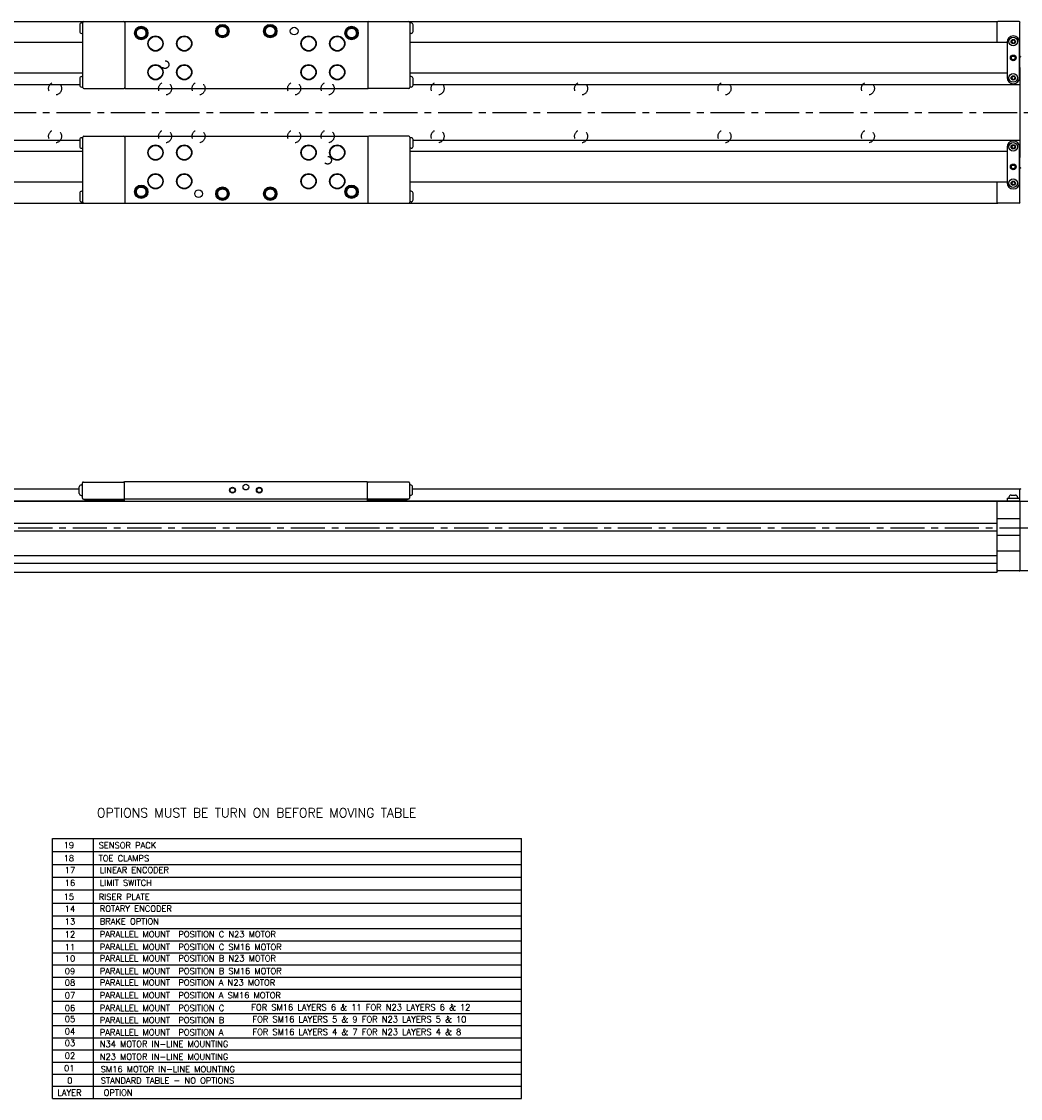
# Model space of a CAD drawing. Extents: x -7.4 to 48.3, y 2.1 to 24.3.
# Tile 2 of 4: x 17.3 to 37.8, y 2.1 to 24.3. Entities that reach past the tile are written whole.
import ezdxf
from ezdxf.enums import TextEntityAlignment as Align

# ---------------------------------------------------------------- set-up
doc = ezdxf.new("R2010")
doc.units = 0
doc.header["$LTSCALE"] = 1.87
doc.header["$MEASUREMENT"] = 0
doc.linetypes.add('CENTER', pattern=[0.6, 0.375, -0.075, 0.075, -0.075])
doc.linetypes.add('HIDDEN', pattern=[0.2, 0.1, -0.1])
doc.layers.get('0').update_dxf_attribs({"linetype": 'CONTINUOUS'})
doc.styles.add('ROMANS', font='ROMANS')

msp = doc.modelspace()

# ---------------------------------------------------------------- linework, layer by layer
for p, q in [((6.453, 24.258), (37.358, 24.258)), ((18.474, 24.189), (18.474, 24.051)), ((18.515, 24.229), (18.539, 24.229)), ((18.539, 22.9), (18.539, 24.238)), ((19.405, 24.258), (19.405, 22.88)), ((24.405, 24.258), (24.405, 22.88)), ((25.271, 24.238), (25.271, 22.9)), ((25.295, 24.229), (25.271, 24.229)), ((25.336, 24.051), (25.336, 24.189)), ((37.358, 23.825), (37.358, 24.258)), ((37.811, 24.258), (37.377, 24.258)), ((37.83, 23.316), (37.83, 24.238)), ((18.515, 24.012), (18.539, 24.012)), ((19.622, 24.022), (19.641, 24.022)), ((21.295, 24.061), (21.315, 24.061)), ((22.279, 24.061), (22.299, 24.061)), ((23.952, 24.022), (23.972, 24.022)), ((25.295, 24.012), (25.271, 24.012)), ((37.692, 23.963), (37.692, 23.963)), ((18.539, 23.825), (6.246, 23.825)), ((37.564, 23.825), (25.271, 23.825)), ((37.564, 23.835), (37.564, 23.107)), ((37.675, 23.874), (37.658, 23.845)), ((37.658, 23.845), (37.675, 23.815)), ((37.709, 23.874), (37.675, 23.874)), ((37.675, 23.815), (37.709, 23.815)), ((37.727, 23.845), (37.709, 23.874)), ((37.709, 23.815), (37.727, 23.845)), ((37.82, 23.107), (37.82, 23.835)), ((37.82, 23.71), (37.83, 23.705)), ((37.83, 23.316), (37.82, 23.311)), ((37.83, 23.313), (37.83, 21.463)), ((18.539, 23.195), (6.246, 23.195)), ((18.474, 23.087), (18.474, 22.949)), ((18.515, 23.126), (18.539, 23.126)), ((37.564, 23.195), (25.271, 23.195)), ((25.295, 23.126), (25.271, 23.126)), ((25.336, 22.949), (25.336, 23.087)), ((37.675, 23.126), (37.658, 23.097)), ((37.658, 23.097), (37.675, 23.067)), ((37.709, 23.126), (37.675, 23.126)), ((37.675, 23.067), (37.709, 23.067)), ((37.727, 23.097), (37.709, 23.126)), ((37.709, 23.067), (37.727, 23.097)), ((37.83, 23.195), (37.82, 23.195)), ((5.98, 22.961), (18.474, 22.961)), ((18.515, 22.91), (18.539, 22.91)), ((18.559, 22.88), (19.386, 22.88)), ((19.405, 22.88), (24.405, 22.88)), ((25.252, 22.88), (24.425, 22.88)), ((25.295, 22.91), (25.271, 22.91)), ((25.336, 22.961), (37.83, 22.961)), ((37.692, 22.979), (37.692, 22.979)), ((5.98, 21.815), (18.474, 21.815)), ((18.474, 21.827), (18.474, 21.689)), ((18.515, 21.866), (18.539, 21.866)), ((18.539, 20.538), (18.539, 21.876)), ((18.559, 21.896), (19.386, 21.896)), ((19.405, 21.896), (19.405, 20.518)), ((19.405, 21.896), (24.405, 21.896)), ((24.405, 21.896), (24.405, 20.518)), ((25.252, 21.896), (24.425, 21.896)), ((25.271, 21.876), (25.271, 20.538)), ((25.295, 21.866), (25.271, 21.866)), ((25.336, 21.689), (25.336, 21.827)), ((25.336, 21.815), (37.83, 21.815)), ((37.692, 21.798), (37.692, 21.798)), ((18.539, 21.581), (6.246, 21.581)), ((18.515, 21.65), (18.539, 21.65)), ((25.295, 21.65), (25.271, 21.65)), ((37.564, 21.581), (25.271, 21.581)), ((37.564, 21.67), (37.564, 20.941)), ((37.675, 21.709), (37.658, 21.679)), ((37.658, 21.679), (37.675, 21.65)), ((37.709, 21.709), (37.675, 21.709)), ((37.675, 21.65), (37.709, 21.65)), ((37.727, 21.679), (37.709, 21.709)), ((37.709, 21.65), (37.727, 21.679)), ((37.82, 20.941), (37.82, 21.67)), ((37.83, 21.581), (37.82, 21.581)), ((37.82, 21.466), (37.83, 21.461)), ((37.83, 20.538), (37.83, 21.461)), ((37.83, 21.071), (37.82, 21.066)), ((18.539, 20.951), (6.246, 20.951)), ((37.564, 20.951), (25.271, 20.951)), ((37.358, 20.518), (37.358, 20.951)), ((37.675, 20.961), (37.658, 20.931)), ((37.658, 20.931), (37.675, 20.902)), ((37.709, 20.961), (37.675, 20.961)), ((37.675, 20.902), (37.709, 20.902)), ((37.727, 20.931), (37.709, 20.961)), ((37.709, 20.902), (37.727, 20.931)), ((18.474, 20.725), (18.474, 20.587)), ((18.515, 20.764), (18.539, 20.764)), ((19.622, 20.754), (19.641, 20.754)), ((21.295, 20.715), (21.315, 20.715)), ((22.279, 20.715), (22.299, 20.715)), ((23.952, 20.754), (23.972, 20.754)), ((25.295, 20.764), (25.271, 20.764)), ((25.336, 20.587), (25.336, 20.725)), ((37.692, 20.813), (37.692, 20.813)), ((6.453, 20.518), (37.358, 20.518)), ((18.515, 20.548), (18.539, 20.548)), ((25.295, 20.548), (25.271, 20.548)), ((37.811, 20.518), (37.377, 20.518)), ((5.921, 14.643), (18.464, 14.643)), ((18.464, 14.544), (18.464, 14.682)), ((18.506, 14.722), (18.529, 14.722)), ((18.529, 14.446), (18.529, 14.761)), ((18.549, 14.781), (19.376, 14.781)), ((19.395, 14.387), (19.395, 14.791)), ((19.395, 14.791), (24.395, 14.791)), ((24.395, 14.791), (24.395, 14.387)), ((25.242, 14.781), (24.415, 14.781)), ((25.262, 14.761), (25.262, 14.446)), ((25.285, 14.722), (25.262, 14.722)), ((25.326, 14.544), (25.326, 14.682)), ((25.326, 14.643), (37.83, 14.643)), ((37.83, 14.387), (37.83, 14.643)), ((18.506, 14.505), (18.529, 14.505)), ((18.549, 14.426), (19.376, 14.426)), ((18.573, 14.426), (18.573, 14.412)), ((18.573, 14.412), (19.383, 14.412)), ((19.007, 14.412), (19.004, 14.411)), ((19.022, 14.412), (19.006, 14.406)), ((24.395, 14.426), (19.395, 14.426)), ((24.408, 14.412), (25.218, 14.412)), ((25.242, 14.426), (24.415, 14.426)), ((24.778, 14.406), (24.762, 14.412)), ((24.78, 14.411), (24.777, 14.412)), ((25.218, 14.426), (25.218, 14.412)), ((25.285, 14.505), (25.262, 14.505)), ((37.564, 14.451), (37.82, 14.451)), ((37.564, 14.451), (37.564, 14.392)), ((37.604, 14.467), (37.604, 14.451)), ((37.647, 14.51), (37.738, 14.51)), ((37.781, 14.467), (37.781, 14.451)), ((37.82, 14.451), (37.82, 14.392)), ((5.921, 14.387), (38.322, 14.387)), ((5.98, 14.392), (18.897, 14.392)), ((24.887, 14.392), (37.83, 14.392)), ((37.358, 12.928), (37.358, 14.387)), ((37.594, 14.387), (37.594, 14.392)), ((37.643, 14.392), (37.643, 14.387)), ((37.742, 14.392), (37.742, 14.387)), ((37.83, 14.367), (37.83, 12.97)), ((37.83, 14.021), (37.358, 14.021)), ((6.453, 13.932), (37.358, 13.932)), ((37.358, 13.767), (6.453, 13.767)), ((37.83, 13.678), (37.358, 13.678)), ((37.83, 13.359), (37.358, 13.359)), ((6.453, 13.271), (37.358, 13.271)), ((37.358, 13.105), (6.453, 13.105)), ((6.453, 12.928), (37.358, 12.928)), ((38.322, 12.95), (37.377, 12.95)), ((17.917, 2.093), (17.917, 7.446)), ((17.917, 7.446), (27.57, 7.446)), ((18.758, 2.093), (18.758, 7.446)), ((27.57, 2.093), (27.57, 7.446)), ((17.917, 7.178), (27.57, 7.178)), ((17.917, 6.91), (27.57, 6.91)), ((17.917, 6.647), (27.57, 6.647)), ((17.917, 6.384), (27.57, 6.384)), ((17.917, 6.116), (27.57, 6.116)), ((17.917, 5.853), (27.57, 5.853)), ((17.917, 5.589), (27.57, 5.589)), ((17.917, 5.339), (27.57, 5.339)), ((17.917, 5.089), (27.57, 5.089)), ((17.917, 4.843), (27.57, 4.843)), ((17.917, 4.593), (27.57, 4.593)), ((17.917, 4.343), (27.57, 4.343)), ((17.917, 4.093), (27.57, 4.093)), ((17.917, 3.843), (27.57, 3.843)), ((17.917, 3.593), (27.57, 3.593)), ((17.917, 3.343), (27.57, 3.343)), ((17.917, 3.093), (27.57, 3.093)), ((17.917, 2.843), (27.57, 2.843)), ((17.917, 2.593), (27.57, 2.593)), ((17.917, 2.343), (27.57, 2.343)), ((17.917, 2.093), (27.57, 2.093))]:
    msp.add_line(p, q)
at = {"color": 2, "linetype": 'CENTER'}
for p, q in [((5.654, 22.388), (39.263, 22.388)), ((4.868, 13.836), (40.65, 13.836))]:
    msp.add_line(p, q, dxfattribs=at)
for points in [[(21.295, 24.061), (21.296, 24.078), (21.3, 24.095), (21.306, 24.111), (21.314, 24.126), (21.324, 24.139), (21.336, 24.151), (21.35, 24.161), (21.365, 24.169), (21.381, 24.175), (21.398, 24.178), (21.415, 24.179), (21.431, 24.178), (21.448, 24.174), (21.464, 24.168), (21.479, 24.16), (21.492, 24.149), (21.504, 24.137), (21.514, 24.123), (21.522, 24.108), (21.527, 24.092), (21.53, 24.075), (21.531, 24.059)], [(21.305, 24.061), (21.306, 24.077), (21.309, 24.093), (21.315, 24.108), (21.323, 24.121), (21.333, 24.134), (21.344, 24.145), (21.357, 24.154), (21.372, 24.161), (21.387, 24.166), (21.402, 24.169), (21.418, 24.169), (21.434, 24.168), (21.45, 24.163), (21.464, 24.157), (21.478, 24.148), (21.49, 24.138), (21.5, 24.126), (21.509, 24.112), (21.515, 24.098), (21.519, 24.082), (21.521, 24.067), (21.521, 24.051)], [(22.279, 24.061), (22.28, 24.078), (22.284, 24.095), (22.29, 24.111), (22.298, 24.126), (22.308, 24.139), (22.321, 24.151), (22.334, 24.161), (22.349, 24.169), (22.365, 24.175), (22.382, 24.178), (22.399, 24.179), (22.416, 24.178), (22.432, 24.174), (22.448, 24.168), (22.463, 24.16), (22.476, 24.149), (22.488, 24.137), (22.498, 24.123), (22.506, 24.108), (22.511, 24.092), (22.515, 24.075), (22.515, 24.059)], [(22.289, 24.061), (22.29, 24.077), (22.294, 24.093), (22.299, 24.108), (22.307, 24.121), (22.317, 24.134), (22.329, 24.145), (22.342, 24.154), (22.356, 24.161), (22.371, 24.166), (22.387, 24.169), (22.403, 24.169), (22.418, 24.168), (22.434, 24.163), (22.448, 24.157), (22.462, 24.148), (22.474, 24.138), (22.484, 24.126), (22.493, 24.112), (22.499, 24.098), (22.504, 24.082), (22.505, 24.067), (22.505, 24.051)], [(19.622, 24.022), (19.623, 24.039), (19.627, 24.055), (19.633, 24.071), (19.641, 24.086), (19.651, 24.1), (19.663, 24.112), (19.677, 24.122), (19.692, 24.13), (19.708, 24.136), (19.724, 24.139), (19.741, 24.14), (19.758, 24.139), (19.775, 24.135), (19.791, 24.129), (19.805, 24.12), (19.819, 24.11), (19.831, 24.098), (19.84, 24.084), (19.848, 24.069), (19.854, 24.053), (19.857, 24.036), (19.858, 24.019)], [(19.858, 24.019), (19.856, 24.002), (19.852, 23.986), (19.846, 23.97), (19.837, 23.955), (19.827, 23.942), (19.814, 23.93), (19.801, 23.921), (19.785, 23.913), (19.769, 23.908), (19.753, 23.905), (19.736, 23.904), (19.719, 23.906), (19.702, 23.91), (19.687, 23.917), (19.672, 23.925), (19.659, 23.936), (19.647, 23.948), (19.638, 23.963), (19.63, 23.978), (19.625, 23.994), (19.622, 24.011), (19.622, 24.022)], [(19.632, 24.022), (19.633, 24.038), (19.636, 24.053), (19.642, 24.068), (19.65, 24.082), (19.66, 24.095), (19.671, 24.106), (19.684, 24.115), (19.698, 24.122), (19.714, 24.127), (19.729, 24.13), (19.745, 24.13), (19.761, 24.128), (19.776, 24.124), (19.791, 24.117), (19.804, 24.109), (19.816, 24.099), (19.827, 24.086), (19.835, 24.073), (19.842, 24.058), (19.846, 24.043), (19.848, 24.027), (19.848, 24.011)], [(19.848, 24.011), (19.845, 23.996), (19.84, 23.981), (19.833, 23.966), (19.824, 23.953), (19.813, 23.942), (19.8, 23.932), (19.786, 23.924), (19.771, 23.918), (19.756, 23.915), (19.74, 23.914), (19.724, 23.915), (19.708, 23.918), (19.694, 23.924), (19.68, 23.932), (19.667, 23.942), (19.656, 23.953), (19.647, 23.966), (19.64, 23.981), (19.635, 23.996), (19.632, 24.011), (19.632, 24.022)], [(19.641, 24.022), (19.643, 24.037), (19.646, 24.051), (19.651, 24.065), (19.659, 24.078), (19.668, 24.089), (19.679, 24.099), (19.691, 24.108), (19.705, 24.114), (19.719, 24.118), (19.734, 24.12), (19.749, 24.12), (19.763, 24.118), (19.777, 24.113), (19.79, 24.106), (19.803, 24.098), (19.813, 24.088), (19.822, 24.076), (19.829, 24.063), (19.835, 24.049), (19.838, 24.034), (19.838, 24.019)], [(19.838, 24.019), (19.837, 24.005), (19.833, 23.99), (19.827, 23.977), (19.819, 23.964), (19.81, 23.953), (19.799, 23.943), (19.786, 23.935), (19.773, 23.929), (19.758, 23.925), (19.744, 23.924), (19.729, 23.924), (19.714, 23.927), (19.7, 23.932), (19.687, 23.939), (19.675, 23.948), (19.665, 23.958), (19.656, 23.97), (19.649, 23.983), (19.645, 23.997), (19.642, 24.012), (19.642, 24.022)], [(21.531, 24.059), (21.53, 24.042), (21.526, 24.025), (21.519, 24.009), (21.511, 23.995), (21.5, 23.981), (21.488, 23.97), (21.474, 23.96), (21.459, 23.952), (21.443, 23.947), (21.426, 23.944), (21.409, 23.943), (21.392, 23.945), (21.376, 23.949), (21.36, 23.956), (21.345, 23.965), (21.332, 23.975), (21.321, 23.988), (21.311, 24.002), (21.304, 24.017), (21.298, 24.033), (21.296, 24.05), (21.295, 24.061)], [(21.521, 24.051), (21.518, 24.035), (21.513, 24.02), (21.506, 24.006), (21.497, 23.993), (21.486, 23.981), (21.473, 23.971), (21.459, 23.963), (21.445, 23.958), (21.429, 23.954), (21.413, 23.953), (21.397, 23.954), (21.382, 23.958), (21.367, 23.963), (21.353, 23.971), (21.34, 23.981), (21.329, 23.993), (21.32, 24.006), (21.313, 24.02), (21.308, 24.035), (21.305, 24.051), (21.305, 24.061)], [(21.315, 24.061), (21.316, 24.076), (21.319, 24.091), (21.325, 24.104), (21.332, 24.117), (21.341, 24.129), (21.352, 24.139), (21.365, 24.147), (21.378, 24.153), (21.392, 24.158), (21.407, 24.16), (21.422, 24.159), (21.436, 24.157), (21.45, 24.152), (21.464, 24.146), (21.476, 24.137), (21.487, 24.127), (21.496, 24.115), (21.503, 24.102), (21.508, 24.088), (21.511, 24.074), (21.511, 24.059)], [(21.511, 24.059), (21.51, 24.044), (21.506, 24.03), (21.501, 24.016), (21.493, 24.003), (21.483, 23.992), (21.472, 23.982), (21.459, 23.974), (21.446, 23.969), (21.432, 23.965), (21.417, 23.963), (21.402, 23.964), (21.387, 23.966), (21.373, 23.971), (21.36, 23.978), (21.348, 23.987), (21.338, 23.998), (21.329, 24.01), (21.323, 24.023), (21.318, 24.037), (21.315, 24.051), (21.315, 24.061)], [(22.515, 24.059), (22.514, 24.042), (22.51, 24.025), (22.503, 24.009), (22.495, 23.995), (22.484, 23.981), (22.472, 23.97), (22.458, 23.96), (22.443, 23.952), (22.427, 23.947), (22.41, 23.944), (22.393, 23.943), (22.376, 23.945), (22.36, 23.949), (22.344, 23.956), (22.33, 23.965), (22.316, 23.975), (22.305, 23.988), (22.295, 24.002), (22.288, 24.017), (22.283, 24.033), (22.28, 24.05), (22.279, 24.061)], [(22.505, 24.051), (22.502, 24.035), (22.497, 24.02), (22.49, 24.006), (22.481, 23.993), (22.47, 23.981), (22.457, 23.971), (22.444, 23.963), (22.429, 23.958), (22.413, 23.954), (22.397, 23.953), (22.381, 23.954), (22.366, 23.958), (22.351, 23.963), (22.337, 23.971), (22.325, 23.981), (22.314, 23.993), (22.304, 24.006), (22.297, 24.02), (22.292, 24.035), (22.29, 24.051), (22.289, 24.061)], [(22.299, 24.061), (22.3, 24.076), (22.303, 24.091), (22.309, 24.104), (22.316, 24.117), (22.326, 24.129), (22.337, 24.139), (22.349, 24.147), (22.362, 24.153), (22.376, 24.158), (22.391, 24.16), (22.406, 24.159), (22.421, 24.157), (22.435, 24.152), (22.448, 24.146), (22.46, 24.137), (22.471, 24.127), (22.48, 24.115), (22.487, 24.102), (22.492, 24.088), (22.495, 24.074), (22.496, 24.059)], [(22.496, 24.059), (22.494, 24.044), (22.491, 24.03), (22.485, 24.016), (22.477, 24.003), (22.467, 23.992), (22.456, 23.982), (22.444, 23.974), (22.43, 23.969), (22.416, 23.965), (22.401, 23.963), (22.386, 23.964), (22.372, 23.966), (22.358, 23.971), (22.345, 23.978), (22.333, 23.987), (22.322, 23.998), (22.314, 24.01), (22.307, 24.023), (22.302, 24.037), (22.299, 24.051), (22.299, 24.061)], [(23.952, 24.022), (23.954, 24.039), (23.957, 24.055), (23.963, 24.071), (23.971, 24.086), (23.982, 24.1), (23.994, 24.112), (24.007, 24.122), (24.022, 24.13), (24.038, 24.136), (24.055, 24.139), (24.072, 24.14), (24.089, 24.139), (24.105, 24.135), (24.121, 24.129), (24.136, 24.12), (24.149, 24.11), (24.161, 24.098), (24.171, 24.084), (24.179, 24.069), (24.185, 24.053), (24.188, 24.036), (24.189, 24.019)], [(24.189, 24.019), (24.187, 24.002), (24.183, 23.986), (24.177, 23.97), (24.168, 23.955), (24.158, 23.942), (24.145, 23.93), (24.131, 23.921), (24.116, 23.913), (24.1, 23.908), (24.083, 23.905), (24.066, 23.904), (24.049, 23.906), (24.033, 23.91), (24.017, 23.917), (24.003, 23.925), (23.99, 23.936), (23.978, 23.948), (23.969, 23.963), (23.961, 23.978), (23.956, 23.994), (23.953, 24.011), (23.953, 24.022)], [(23.962, 24.022), (23.963, 24.038), (23.967, 24.053), (23.973, 24.068), (23.981, 24.082), (23.99, 24.095), (24.002, 24.106), (24.015, 24.115), (24.029, 24.122), (24.044, 24.127), (24.06, 24.13), (24.076, 24.13), (24.092, 24.128), (24.107, 24.124), (24.122, 24.117), (24.135, 24.109), (24.147, 24.099), (24.158, 24.086), (24.166, 24.073), (24.173, 24.058), (24.177, 24.043), (24.179, 24.027), (24.178, 24.011)], [(24.178, 24.011), (24.176, 23.996), (24.171, 23.981), (24.163, 23.966), (24.154, 23.953), (24.143, 23.942), (24.131, 23.932), (24.117, 23.924), (24.102, 23.918), (24.086, 23.915), (24.071, 23.914), (24.055, 23.915), (24.039, 23.918), (24.024, 23.924), (24.01, 23.932), (23.998, 23.942), (23.987, 23.953), (23.978, 23.966), (23.971, 23.981), (23.966, 23.996), (23.963, 24.011), (23.963, 24.022)], [(23.972, 24.022), (23.973, 24.037), (23.977, 24.051), (23.982, 24.065), (23.99, 24.078), (23.999, 24.089), (24.01, 24.099), (24.022, 24.108), (24.035, 24.114), (24.05, 24.118), (24.064, 24.12), (24.079, 24.12), (24.094, 24.118), (24.108, 24.113), (24.121, 24.106), (24.133, 24.098), (24.144, 24.088), (24.153, 24.076), (24.16, 24.063), (24.165, 24.049), (24.168, 24.034), (24.169, 24.019)], [(24.169, 24.019), (24.167, 24.005), (24.164, 23.99), (24.158, 23.977), (24.15, 23.964), (24.141, 23.953), (24.129, 23.943), (24.117, 23.935), (24.103, 23.929), (24.089, 23.925), (24.074, 23.924), (24.059, 23.924), (24.045, 23.927), (24.031, 23.932), (24.018, 23.939), (24.006, 23.948), (23.996, 23.958), (23.987, 23.97), (23.98, 23.983), (23.975, 23.997), (23.973, 24.012), (23.972, 24.022)], [(19.622, 20.754), (19.623, 20.771), (19.627, 20.788), (19.633, 20.804), (19.641, 20.819), (19.651, 20.832), (19.663, 20.844), (19.677, 20.854), (19.692, 20.862), (19.708, 20.868), (19.724, 20.871), (19.741, 20.872), (19.758, 20.871), (19.775, 20.867), (19.791, 20.861), (19.805, 20.853), (19.819, 20.842), (19.831, 20.83), (19.84, 20.816), (19.848, 20.801), (19.854, 20.785), (19.857, 20.768), (19.858, 20.751)], [(19.632, 20.754), (19.633, 20.77), (19.636, 20.786), (19.642, 20.801), (19.65, 20.814), (19.66, 20.827), (19.671, 20.838), (19.684, 20.847), (19.698, 20.854), (19.714, 20.859), (19.729, 20.862), (19.745, 20.862), (19.761, 20.86), (19.776, 20.856), (19.791, 20.85), (19.804, 20.841), (19.816, 20.831), (19.827, 20.819), (19.835, 20.805), (19.842, 20.791), (19.846, 20.775), (19.848, 20.76), (19.848, 20.744)], [(19.641, 20.754), (19.643, 20.769), (19.646, 20.783), (19.651, 20.797), (19.659, 20.81), (19.668, 20.822), (19.679, 20.832), (19.691, 20.84), (19.705, 20.846), (19.719, 20.85), (19.734, 20.852), (19.749, 20.852), (19.763, 20.85), (19.777, 20.845), (19.79, 20.839), (19.803, 20.83), (19.813, 20.82), (19.822, 20.808), (19.829, 20.795), (19.835, 20.781), (19.838, 20.767), (19.838, 20.752)], [(23.952, 20.754), (23.954, 20.771), (23.957, 20.788), (23.963, 20.804), (23.971, 20.819), (23.982, 20.832), (23.994, 20.844), (24.007, 20.854), (24.022, 20.862), (24.038, 20.868), (24.055, 20.871), (24.072, 20.872), (24.089, 20.871), (24.105, 20.867), (24.121, 20.861), (24.136, 20.853), (24.149, 20.842), (24.161, 20.83), (24.171, 20.816), (24.179, 20.801), (24.185, 20.785), (24.188, 20.768), (24.189, 20.751)], [(23.962, 20.754), (23.963, 20.77), (23.967, 20.786), (23.973, 20.801), (23.981, 20.814), (23.99, 20.827), (24.002, 20.838), (24.015, 20.847), (24.029, 20.854), (24.044, 20.859), (24.06, 20.862), (24.076, 20.862), (24.092, 20.86), (24.107, 20.856), (24.122, 20.85), (24.135, 20.841), (24.147, 20.831), (24.158, 20.819), (24.166, 20.805), (24.173, 20.791), (24.177, 20.775), (24.179, 20.76), (24.178, 20.744)], [(23.972, 20.754), (23.973, 20.769), (23.977, 20.783), (23.982, 20.797), (23.99, 20.81), (23.999, 20.822), (24.01, 20.832), (24.022, 20.84), (24.035, 20.846), (24.05, 20.85), (24.064, 20.852), (24.079, 20.852), (24.094, 20.85), (24.108, 20.845), (24.121, 20.839), (24.133, 20.83), (24.144, 20.82), (24.153, 20.808), (24.16, 20.795), (24.165, 20.781), (24.168, 20.767), (24.169, 20.752)], [(19.858, 20.751), (19.856, 20.735), (19.852, 20.718), (19.846, 20.702), (19.837, 20.688), (19.827, 20.674), (19.814, 20.663), (19.801, 20.653), (19.785, 20.645), (19.769, 20.64), (19.753, 20.637), (19.736, 20.636), (19.719, 20.638), (19.702, 20.642), (19.687, 20.649), (19.672, 20.658), (19.659, 20.668), (19.647, 20.681), (19.638, 20.695), (19.63, 20.71), (19.625, 20.726), (19.622, 20.743), (19.622, 20.754)], [(19.848, 20.744), (19.845, 20.728), (19.84, 20.713), (19.833, 20.699), (19.824, 20.686), (19.813, 20.674), (19.8, 20.664), (19.786, 20.656), (19.771, 20.651), (19.756, 20.647), (19.74, 20.646), (19.724, 20.647), (19.708, 20.651), (19.694, 20.656), (19.68, 20.664), (19.667, 20.674), (19.656, 20.686), (19.647, 20.699), (19.64, 20.713), (19.635, 20.728), (19.632, 20.744), (19.632, 20.754)], [(19.838, 20.752), (19.837, 20.737), (19.833, 20.723), (19.827, 20.709), (19.819, 20.696), (19.81, 20.685), (19.799, 20.675), (19.786, 20.667), (19.773, 20.661), (19.758, 20.658), (19.744, 20.656), (19.729, 20.656), (19.714, 20.659), (19.7, 20.664), (19.687, 20.671), (19.675, 20.68), (19.665, 20.691), (19.656, 20.703), (19.649, 20.716), (19.645, 20.73), (19.642, 20.744), (19.642, 20.754)], [(21.295, 20.715), (21.296, 20.732), (21.3, 20.748), (21.306, 20.764), (21.314, 20.779), (21.324, 20.793), (21.336, 20.805), (21.35, 20.815), (21.365, 20.823), (21.381, 20.829), (21.398, 20.832), (21.415, 20.833), (21.431, 20.832), (21.448, 20.828), (21.464, 20.822), (21.479, 20.813), (21.492, 20.803), (21.504, 20.791), (21.514, 20.777), (21.522, 20.762), (21.527, 20.746), (21.53, 20.729), (21.531, 20.712)], [(21.531, 20.712), (21.53, 20.695), (21.526, 20.679), (21.519, 20.663), (21.511, 20.648), (21.5, 20.635), (21.488, 20.623), (21.474, 20.614), (21.459, 20.606), (21.443, 20.6), (21.426, 20.597), (21.409, 20.597), (21.392, 20.599), (21.376, 20.603), (21.36, 20.609), (21.345, 20.618), (21.332, 20.629), (21.321, 20.641), (21.311, 20.655), (21.304, 20.671), (21.298, 20.687), (21.296, 20.704), (21.295, 20.715)], [(21.305, 20.715), (21.306, 20.731), (21.309, 20.746), (21.315, 20.761), (21.323, 20.775), (21.333, 20.788), (21.344, 20.799), (21.357, 20.808), (21.372, 20.815), (21.387, 20.82), (21.402, 20.823), (21.418, 20.823), (21.434, 20.821), (21.45, 20.817), (21.464, 20.81), (21.478, 20.802), (21.49, 20.791), (21.5, 20.779), (21.509, 20.766), (21.515, 20.751), (21.519, 20.736), (21.521, 20.72), (21.521, 20.704)], [(21.521, 20.704), (21.518, 20.689), (21.513, 20.673), (21.506, 20.659), (21.497, 20.646), (21.486, 20.635), (21.473, 20.625), (21.459, 20.617), (21.445, 20.611), (21.429, 20.608), (21.413, 20.607), (21.397, 20.608), (21.382, 20.611), (21.367, 20.617), (21.353, 20.625), (21.34, 20.635), (21.329, 20.646), (21.32, 20.659), (21.313, 20.673), (21.308, 20.689), (21.305, 20.704), (21.305, 20.715)], [(21.315, 20.715), (21.316, 20.73), (21.319, 20.744), (21.325, 20.758), (21.332, 20.771), (21.341, 20.782), (21.352, 20.792), (21.365, 20.801), (21.378, 20.807), (21.392, 20.811), (21.407, 20.813), (21.422, 20.813), (21.436, 20.811), (21.45, 20.806), (21.464, 20.799), (21.476, 20.791), (21.487, 20.78), (21.496, 20.769), (21.503, 20.756), (21.508, 20.742), (21.511, 20.727), (21.511, 20.712)], [(21.511, 20.712), (21.51, 20.698), (21.506, 20.683), (21.501, 20.67), (21.493, 20.657), (21.483, 20.646), (21.472, 20.636), (21.459, 20.628), (21.446, 20.622), (21.432, 20.618), (21.417, 20.617), (21.402, 20.617), (21.387, 20.62), (21.373, 20.625), (21.36, 20.632), (21.348, 20.641), (21.338, 20.651), (21.329, 20.663), (21.323, 20.676), (21.318, 20.69), (21.315, 20.705), (21.315, 20.715)], [(22.279, 20.715), (22.28, 20.732), (22.284, 20.748), (22.29, 20.764), (22.298, 20.779), (22.308, 20.793), (22.321, 20.805), (22.334, 20.815), (22.349, 20.823), (22.365, 20.829), (22.382, 20.832), (22.399, 20.833), (22.416, 20.832), (22.432, 20.828), (22.448, 20.822), (22.463, 20.813), (22.476, 20.803), (22.488, 20.791), (22.498, 20.777), (22.506, 20.762), (22.511, 20.746), (22.515, 20.729), (22.515, 20.712)], [(22.515, 20.712), (22.514, 20.695), (22.51, 20.679), (22.503, 20.663), (22.495, 20.648), (22.484, 20.635), (22.472, 20.623), (22.458, 20.614), (22.443, 20.606), (22.427, 20.6), (22.41, 20.597), (22.393, 20.597), (22.376, 20.599), (22.36, 20.603), (22.344, 20.609), (22.33, 20.618), (22.316, 20.629), (22.305, 20.641), (22.295, 20.655), (22.288, 20.671), (22.283, 20.687), (22.28, 20.704), (22.279, 20.715)], [(22.289, 20.715), (22.29, 20.731), (22.294, 20.746), (22.299, 20.761), (22.307, 20.775), (22.317, 20.788), (22.329, 20.799), (22.342, 20.808), (22.356, 20.815), (22.371, 20.82), (22.387, 20.823), (22.403, 20.823), (22.418, 20.821), (22.434, 20.817), (22.448, 20.81), (22.462, 20.802), (22.474, 20.791), (22.484, 20.779), (22.493, 20.766), (22.499, 20.751), (22.504, 20.736), (22.505, 20.72), (22.505, 20.704)], [(22.505, 20.704), (22.502, 20.689), (22.497, 20.673), (22.49, 20.659), (22.481, 20.646), (22.47, 20.635), (22.457, 20.625), (22.444, 20.617), (22.429, 20.611), (22.413, 20.608), (22.397, 20.607), (22.381, 20.608), (22.366, 20.611), (22.351, 20.617), (22.337, 20.625), (22.325, 20.635), (22.314, 20.646), (22.304, 20.659), (22.297, 20.673), (22.292, 20.689), (22.29, 20.704), (22.289, 20.715)], [(22.299, 20.715), (22.3, 20.73), (22.303, 20.744), (22.309, 20.758), (22.316, 20.771), (22.326, 20.782), (22.337, 20.792), (22.349, 20.801), (22.362, 20.807), (22.376, 20.811), (22.391, 20.813), (22.406, 20.813), (22.421, 20.811), (22.435, 20.806), (22.448, 20.799), (22.46, 20.791), (22.471, 20.78), (22.48, 20.769), (22.487, 20.756), (22.492, 20.742), (22.495, 20.727), (22.496, 20.712)], [(22.496, 20.712), (22.494, 20.698), (22.491, 20.683), (22.485, 20.67), (22.477, 20.657), (22.467, 20.646), (22.456, 20.636), (22.444, 20.628), (22.43, 20.622), (22.416, 20.618), (22.401, 20.617), (22.386, 20.617), (22.372, 20.62), (22.358, 20.625), (22.345, 20.632), (22.333, 20.641), (22.322, 20.651), (22.314, 20.663), (22.307, 20.676), (22.302, 20.69), (22.299, 20.705), (22.299, 20.715)], [(24.189, 20.751), (24.187, 20.735), (24.183, 20.718), (24.177, 20.702), (24.168, 20.688), (24.158, 20.674), (24.145, 20.663), (24.131, 20.653), (24.116, 20.645), (24.1, 20.64), (24.083, 20.637), (24.066, 20.636), (24.049, 20.638), (24.033, 20.642), (24.017, 20.649), (24.003, 20.658), (23.99, 20.668), (23.978, 20.681), (23.969, 20.695), (23.961, 20.71), (23.956, 20.726), (23.953, 20.743), (23.953, 20.754)], [(24.178, 20.744), (24.176, 20.728), (24.171, 20.713), (24.163, 20.699), (24.154, 20.686), (24.143, 20.674), (24.131, 20.664), (24.117, 20.656), (24.102, 20.651), (24.086, 20.647), (24.071, 20.646), (24.055, 20.647), (24.039, 20.651), (24.024, 20.656), (24.01, 20.664), (23.998, 20.674), (23.987, 20.686), (23.978, 20.699), (23.971, 20.713), (23.966, 20.728), (23.963, 20.744), (23.963, 20.754)], [(24.169, 20.752), (24.167, 20.737), (24.164, 20.723), (24.158, 20.709), (24.15, 20.696), (24.141, 20.685), (24.129, 20.675), (24.117, 20.667), (24.103, 20.661), (24.089, 20.658), (24.074, 20.656), (24.059, 20.656), (24.045, 20.659), (24.031, 20.664), (24.018, 20.671), (24.006, 20.68), (23.996, 20.691), (23.987, 20.703), (23.98, 20.716), (23.975, 20.73), (23.973, 20.744), (23.972, 20.754)]]:
    msp.add_lwpolyline(points)
for centre, radius in [((21.413, 24.061), 0.138), ((21.413, 24.061), 0.123), ((22.397, 24.061), 0.138), ((22.397, 24.061), 0.123), ((19.74, 24.022), 0.138), ((19.74, 24.022), 0.123), ((20.035, 23.805), 0.157), ((20.035, 23.805), 0.148), ((20.626, 23.805), 0.157), ((20.626, 23.805), 0.148), ((22.889, 24.061), 0.079), ((23.185, 23.805), 0.157), ((23.185, 23.805), 0.148), ((23.775, 23.805), 0.157), ((23.775, 23.805), 0.148), ((24.071, 24.022), 0.138), ((24.071, 24.022), 0.123), ((37.692, 23.845), 0.0886), ((37.692, 23.845), 0.0443), ((37.692, 23.51), 0.0591), ((37.692, 23.51), 0.0492), ((37.692, 23.51), 0.0374), ((20.035, 23.215), 0.157), ((20.035, 23.215), 0.148), ((20.626, 23.215), 0.157), ((20.626, 23.215), 0.148), ((23.185, 23.215), 0.157), ((23.185, 23.215), 0.148), ((23.775, 23.215), 0.157), ((23.775, 23.215), 0.148), ((37.692, 23.097), 0.0886), ((37.692, 23.097), 0.0443), ((37.692, 21.679), 0.0886), ((37.692, 21.679), 0.0443), ((20.035, 21.561), 0.157), ((20.035, 21.561), 0.148), ((20.626, 21.561), 0.157), ((20.626, 21.561), 0.148), ((23.185, 21.561), 0.157), ((23.185, 21.561), 0.148), ((23.775, 21.561), 0.157), ((23.775, 21.561), 0.148), ((37.692, 21.266), 0.0591), ((37.692, 21.266), 0.0492), ((37.692, 21.266), 0.0374), ((20.035, 20.971), 0.157), ((20.035, 20.971), 0.148), ((20.626, 20.971), 0.157), ((20.626, 20.971), 0.148), ((23.185, 20.971), 0.157), ((23.185, 20.971), 0.148), ((23.775, 20.971), 0.157), ((23.775, 20.971), 0.148), ((19.74, 20.754), 0.138), ((19.74, 20.754), 0.123), ((21.413, 20.715), 0.138), ((21.413, 20.715), 0.123), ((22.397, 20.715), 0.138), ((22.397, 20.715), 0.123), ((24.071, 20.754), 0.138), ((24.071, 20.754), 0.123), ((37.692, 20.931), 0.0886), ((37.692, 20.931), 0.0443), ((20.921, 20.715), 0.079), ((21.62, 14.613), 0.0591), ((21.62, 14.613), 0.0492), ((21.895, 14.676), 0.0591), ((22.171, 14.613), 0.0591), ((22.171, 14.613), 0.0492)]:
    msp.add_circle(centre, radius)
at = {"color": 4, "linetype": 'HIDDEN'}
for centre, radius in [((20.232, 23.372), 0.079), ((17.968, 22.88), 0.134), ((20.232, 22.88), 0.134), ((20.921, 22.88), 0.134), ((22.889, 22.88), 0.134), ((23.578, 22.88), 0.134), ((25.842, 22.88), 0.134), ((28.795, 22.88), 0.134), ((31.748, 22.88), 0.134), ((34.7, 22.88), 0.134), ((17.968, 21.896), 0.134), ((20.232, 21.896), 0.134), ((20.921, 21.896), 0.134), ((22.889, 21.896), 0.134), ((23.578, 21.896), 0.134), ((25.842, 21.896), 0.134), ((28.795, 21.896), 0.134), ((31.748, 21.896), 0.134), ((34.7, 21.896), 0.134), ((23.578, 21.404), 0.079)]:
    msp.add_circle(centre, radius, dxfattribs=at)
for centre, radius, start, end in [((18.515, 24.187), 0.0414, 90, 177.2056), ((18.559, 24.238), 0.0197, 90, 180), ((19.386, 24.238), 0.0197, 0, 90), ((24.425, 24.238), 0.0197, 90, 180), ((25.252, 24.238), 0.0197, 0, 90), ((25.295, 24.187), 0.0414, 2.7944, 90), ((37.377, 24.238), 0.0197, 90, 157.5), ((37.811, 24.238), 0.0197, 0, 90), ((18.515, 24.054), 0.0414, 182.7944, 270), ((25.295, 24.054), 0.0414, 270, 357.2056), ((37.692, 23.835), 0.128, 90, 180), ((37.692, 23.835), 0.128, 0, 90), ((37.85, 23.55), 0.0197, 180, 270), ((18.515, 23.085), 0.0414, 90, 177.2056), ((25.295, 23.085), 0.0414, 2.7944, 90), ((37.692, 23.107), 0.128, 180, 270), ((37.692, 23.107), 0.128, 270, 0), ((18.515, 22.951), 0.0414, 182.7944, 270), ((18.559, 22.9), 0.0197, 180, 270), ((19.386, 22.9), 0.0197, 270, 0), ((24.425, 22.9), 0.0197, 180, 270), ((25.252, 22.9), 0.0197, 270, 0), ((25.295, 22.951), 0.0414, 270, 357.2056), ((18.515, 21.825), 0.0414, 90, 177.2056), ((18.559, 21.876), 0.0197, 90, 180), ((19.386, 21.876), 0.0197, 0, 90), ((24.425, 21.876), 0.0197, 90, 180), ((25.252, 21.876), 0.0197, 0, 90), ((25.295, 21.825), 0.0414, 2.7944, 90), ((37.692, 21.67), 0.128, 90, 180), ((37.692, 21.67), 0.128, 0, 90), ((18.515, 21.691), 0.0414, 182.7944, 270), ((25.295, 21.691), 0.0414, 270, 357.2056), ((37.85, 21.227), 0.0197, 90, 180), ((37.692, 20.941), 0.128, 180, 270), ((37.692, 20.941), 0.128, 270, 0), ((18.515, 20.723), 0.0414, 90, 177.2056), ((25.295, 20.723), 0.0414, 2.7944, 90), ((18.515, 20.589), 0.0414, 182.7944, 270), ((18.559, 20.538), 0.0197, 180, 270), ((25.252, 20.538), 0.0197, 270, 0), ((25.295, 20.589), 0.0414, 270, 357.2056), ((37.377, 20.538), 0.0197, 202.5, 270), ((37.811, 20.538), 0.0197, 270, 0), ((18.506, 14.68), 0.0414, 90, 177.2056), ((18.549, 14.761), 0.0197, 90, 180), ((19.376, 14.761), 0.0197, 0, 90), ((24.415, 14.761), 0.0197, 90, 180), ((25.242, 14.761), 0.0197, 0, 90), ((25.285, 14.68), 0.0414, 2.7944, 90), ((37.85, 14.623), 0.0197, 90, 180), ((18.506, 14.546), 0.0414, 182.7944, 270), ((18.549, 14.446), 0.0197, 180, 270), ((18.794, 14.466), 0.0625, 239.2833, 300.7167), ((18.897, 14.707), 0.315, 270, 290), ((24.887, 14.707), 0.315, 250, 270), ((24.998, 14.466), 0.0625, 239.2833, 300.7167), ((25.242, 14.446), 0.0197, 270, 0), ((25.285, 14.546), 0.0414, 270, 357.2056), ((37.647, 14.467), 0.0433, 90, 180), ((37.738, 14.467), 0.0433, 0, 90), ((18.897, 14.707), 0.32, 270, 290), ((24.887, 14.707), 0.32, 250, 270), ((37.377, 14.367), 0.0197, 90, 157.5), ((37.811, 14.367), 0.0197, 0, 90), ((37.377, 12.97), 0.0197, 180, 270), ((37.811, 12.97), 0.0197, 270, 0)]:
    msp.add_arc(centre, radius, start, end)

# ---------------------------------------------------------------- texts
at = {"style": 'ROMANS'}
for s, height, p in [('OPTIONS MUST BE TURN ON BEFORE MOVING TABLE', 0.188, (18.828, 7.879)), ('SENSOR PACK', 0.125, (18.865, 7.242)), ('TOE CLAMPS', 0.125, (18.865, 6.974)), ('LINEAR ENCODER', 0.125, (18.888, 6.732)), ('LIMIT SWITCH', 0.125, (18.888, 6.469)), ('RISER PLATE', 0.125, (18.865, 6.18)), ('ROTARY ENCODER', 0.125, (18.888, 5.938)), ('BRAKE OPTION', 0.125, (18.888, 5.675)), ('PARALLEL MOUNT  POSITION C N23 MOTOR', 0.125, (18.888, 5.411)), ('PARALLEL MOUNT  POSITION C SM16 MOTOR', 0.125, (18.888, 5.149)), ('PARALLEL MOUNT  POSITION B N23 MOTOR', 0.125, (18.888, 4.915)), ('PARALLEL MOUNT  POSITION B SM16 MOTOR', 0.125, (18.888, 4.653)), ('PARALLEL MOUNT  POSITION A N23 MOTOR', 0.125, (18.888, 4.417)), ('PARALLEL MOUNT  POSITION A SM16 MOTOR', 0.125, (18.888, 4.155)), ('PARALLEL MOUNT  POSITION C', 0.125, (18.888, 3.893)), ('FOR SM16 LAYERS 6 & 11 FOR N23 LAYERS 6 & 12', 0.125, (22.006, 3.907)), ('PARALLEL MOUNT  POSITION B', 0.125, (18.888, 3.643)), ('FOR SM16 LAYERS 5 & 9 FOR N23 LAYERS 5 & 10', 0.125, (22.031, 3.659)), ('PARALLEL MOUNT  POSITION A', 0.125, (18.888, 3.391)), ('FOR SM16 LAYERS 4 & 7 FOR N23 LAYERS 4 & 8', 0.125, (22.031, 3.399)), ('N34 MOTOR IN-LINE MOUNTING', 0.125, (18.888, 3.151)), ('N23 MOTOR IN-LINE MOUNTING', 0.125, (18.888, 2.89)), ('SM16 MOTOR IN-LINE MOUNTING', 0.125, (18.907, 2.633)), ('STANDARD TABLE - NO OPTIONS', 0.125, (18.907, 2.399)), ('LAYER', 0.125, (18.015, 2.15)), ('OPTION', 0.125, (18.968, 2.15))]:
    msp.add_text(s, height=height, dxfattribs=at).set_placement(p)
for s, p in [('19', (18.251, 7.244)), ('18', (18.251, 6.976)), ('17', (18.274, 6.73)), ('16', (18.274, 6.467)), ('15', (18.251, 6.182)), ('14', (18.274, 5.936)), ('13', (18.274, 5.672)), ('12', (18.274, 5.409)), ('11', (18.274, 5.147)), ('10', (18.274, 4.912)), ('09', (18.274, 4.65)), ('08', (18.274, 4.415)), ('07', (18.274, 4.153)), ('06', (18.274, 3.891)), ('05', (18.274, 3.665)), ('04', (18.274, 3.412)), ('03', (18.274, 3.172)), ('02', (18.274, 2.912)), ('01', (18.261, 2.654)), ('0', (18.271, 2.399))]:
    msp.add_text(s, height=0.125, dxfattribs=at).set_placement(p, align=Align.CENTER)

doc.saveas('drawing.dxf')
